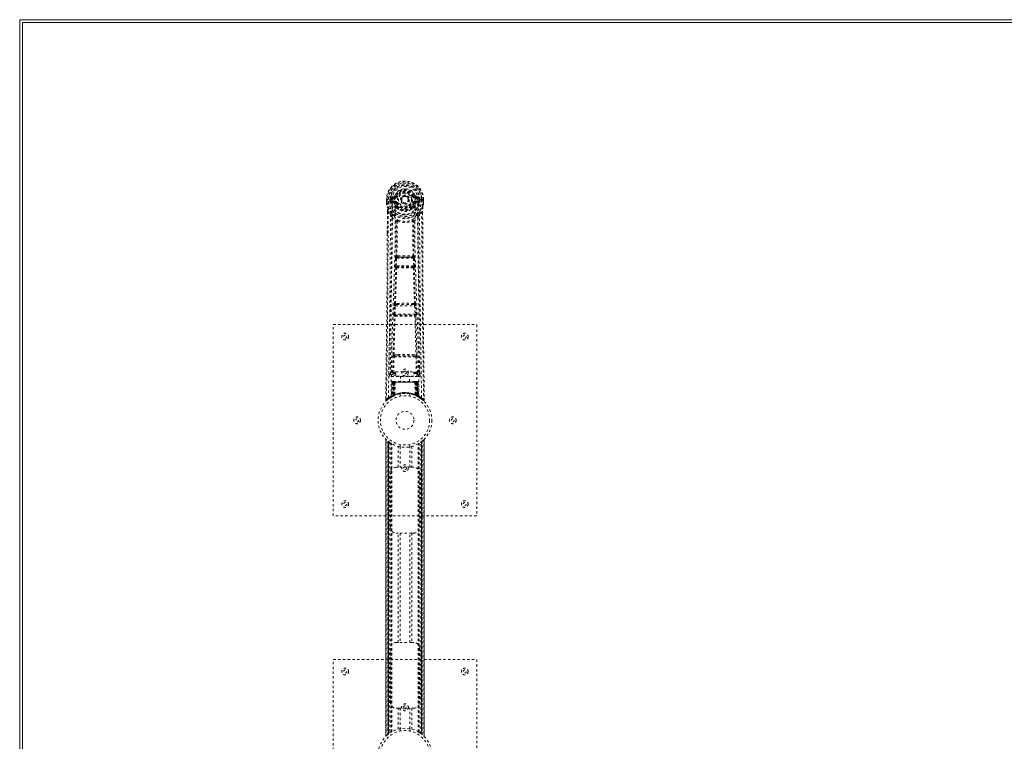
# Model space of a CAD drawing. Header units: inches. Extents: x 14 to 182, y 67 to 115.
# Tile 2 of 8: x 14 to 55, y 85 to 115. Entities that reach past the tile are written whole.
import ezdxf

# ---------------------------------------------------------------- set-up
doc = ezdxf.new("R2010")
doc.units = ezdxf.units.IN
doc.header["$MEASUREMENT"] = 0
doc.linetypes.add('SLD-Dashed', pattern=[0.075, 0.05, -0.025])
doc.linetypes.add('SLD-Solid', pattern=[0])

msp = doc.modelspace()

# ---------------------------------------------------------------- linework, layer by layer
at = {"color": 7, "linetype": 'SLD-Solid', "lineweight": 15}
for p, q in [((14.141, 67.4), (14.141, 114.9)), ((14.141, 114.9), (97.891, 114.9)), ((97.891, 114.782), (14.259, 114.782)), ((14.259, 114.782), (14.259, 67.518)), ((97.891, 114.782), (14.259, 114.782)), ((14.259, 114.782), (14.259, 67.518))]:
    msp.add_line(p, q, dxfattribs=at)
at = {"color": 7, "linetype": 'SLD-Dashed', "lineweight": 0}
for p, q in [((29.803, 107.525), (29.684, 107.501)), ((29.89, 107.529), (29.836, 107.552)), ((29.89, 107.529), (29.912, 107.52)), ((30.606, 107.52), (30.628, 107.529)), ((30.628, 107.529), (30.632, 107.522)), ((30.835, 107.501), (30.716, 107.525)), ((29.48, 107.384), (29.48, 107.268)), ((29.484, 107.384), (29.48, 107.384)), ((29.48, 107.268), (29.48, 107.263)), ((29.481, 107.385), (29.481, 107.268)), ((29.537, 107.383), (29.484, 107.384)), ((29.509, 107.382), (29.509, 107.268)), ((29.56, 107.383), (29.537, 107.383)), ((29.718, 107.383), (29.56, 107.383)), ((29.631, 107.31), (29.631, 107.381)), ((29.631, 107.31), (29.66, 107.312)), ((29.631, 107.31), (29.631, 107.31)), ((29.666, 107.381), (29.66, 107.381)), ((29.66, 107.381), (29.66, 107.312)), ((29.661, 107.311), (29.666, 107.292)), ((29.666, 107.302), (29.666, 107.381)), ((29.666, 107.292), (29.666, 107.302)), ((29.672, 107.266), (29.676, 107.261)), ((29.676, 107.261), (29.676, 107.261)), ((29.676, 107.261), (29.676, 107.261)), ((29.687, 107.25), (29.676, 107.261)), ((29.687, 107.25), (29.801, 107.229)), ((29.7, 107.313), (29.7, 107.283)), ((29.7, 107.313), (29.83, 107.313)), ((29.83, 107.258), (29.7, 107.283)), ((29.7, 107.283), (29.83, 107.283)), ((29.714, 107.465), (29.83, 107.486)), ((29.714, 107.465), (29.714, 107.435)), ((29.83, 107.465), (29.714, 107.465)), ((29.83, 107.435), (29.714, 107.435)), ((29.83, 107.486), (29.83, 107.465)), ((29.83, 107.435), (29.83, 107.465)), ((29.83, 107.313), (29.83, 107.283)), ((29.83, 107.258), (29.83, 107.283)), ((29.836, 107.419), (29.836, 107.421)), ((29.912, 107.229), (29.885, 107.217)), ((29.914, 107.092), (29.915, 107.074)), ((30.415, 107.382), (30.416, 107.374)), ((30.416, 107.374), (30.415, 107.359)), ((30.604, 107.074), (30.604, 107.092)), ((30.633, 107.217), (30.606, 107.229)), ((30.683, 107.421), (30.683, 107.419)), ((30.688, 107.486), (30.804, 107.465)), ((30.688, 107.486), (30.688, 107.465)), ((30.804, 107.465), (30.688, 107.465)), ((30.688, 107.435), (30.688, 107.465)), ((30.804, 107.435), (30.688, 107.435)), ((30.688, 107.313), (30.688, 107.283)), ((30.688, 107.313), (30.818, 107.313)), ((30.818, 107.283), (30.688, 107.258)), ((30.688, 107.258), (30.688, 107.283)), ((30.688, 107.283), (30.818, 107.283)), ((30.717, 107.229), (30.832, 107.25)), ((30.959, 107.383), (30.8, 107.383)), ((30.804, 107.435), (30.804, 107.465)), ((30.818, 107.283), (30.818, 107.313)), ((30.842, 107.261), (30.832, 107.25)), ((30.832, 107.25), (30.832, 107.25)), ((30.832, 107.25), (30.832, 107.25)), ((30.842, 107.261), (30.846, 107.266)), ((30.858, 107.311), (30.852, 107.292)), ((30.852, 107.292), (30.853, 107.302)), ((30.853, 107.381), (30.858, 107.381)), ((30.853, 107.302), (30.853, 107.381)), ((30.858, 107.312), (30.858, 107.381)), ((30.888, 107.381), (30.888, 107.31)), ((30.888, 107.381), (30.888, 107.381)), ((30.888, 107.31), (30.888, 107.31)), ((30.982, 107.383), (30.959, 107.383)), ((31.035, 107.384), (30.982, 107.383)), ((31.009, 107.268), (31.009, 107.382)), ((31.039, 107.384), (31.035, 107.384)), ((31.038, 107.268), (31.038, 107.385)), ((31.039, 107.384), (31.039, 107.268)), ((31.039, 107.263), (31.039, 107.268)), ((29.522, 106.883), (29.519, 105.959)), ((29.523, 105.958), (29.523, 106.882)), ((29.552, 106.881), (29.648, 106.766)), ((29.891, 107.068), (29.891, 107.086)), ((29.91, 107.022), (29.899, 107.039)), ((30.62, 107.039), (30.608, 107.022)), ((30.627, 107.068), (30.628, 107.086)), ((30.871, 106.766), (30.967, 106.881)), ((30.995, 106.829), (30.995, 106.882)), ((30.996, 106.883), (30.997, 106.829)), ((29.932, 106.464), (29.932, 106.464)), ((30.587, 106.464), (30.587, 106.464)), ((29.849, 104.61), (29.865, 104.928)), ((29.893, 104.608), (29.91, 104.925)), ((29.91, 104.925), (30.609, 104.925)), ((29.96, 105.024), (29.92, 105.023)), ((29.928, 104.97), (29.967, 104.97)), ((30.551, 104.97), (29.967, 104.97)), ((30.551, 104.97), (30.59, 104.97)), ((30.598, 105.023), (30.558, 105.024)), ((30.609, 104.925), (30.625, 104.608)), ((30.669, 104.61), (30.653, 104.928)), ((29.872, 104.516), (29.858, 104.521)), ((30.625, 104.608), (29.893, 104.608)), ((29.917, 104.558), (29.902, 104.563)), ((29.902, 104.563), (30.616, 104.563)), ((30.616, 104.563), (30.602, 104.558)), ((30.646, 104.516), (30.66, 104.521)), ((29.893, 103.039), (29.861, 103.039)), ((29.902, 102.988), (29.871, 102.988)), ((30.616, 102.988), (29.902, 102.988)), ((30.616, 102.988), (30.648, 102.988)), ((30.657, 103.039), (30.625, 103.039)), ((29.794, 102.592), (29.811, 102.945)), ((29.839, 102.59), (29.856, 102.943)), ((30.68, 102.59), (29.839, 102.59)), ((29.856, 102.943), (30.663, 102.943)), ((30.663, 102.943), (30.68, 102.59)), ((30.724, 102.592), (30.707, 102.945)), ((27.259, 94.15), (27.259, 102.15)), ((27.259, 102.15), (33.259, 102.15)), ((29.8, 102.503), (29.808, 102.499)), ((29.853, 102.542), (29.845, 102.545)), ((29.845, 102.545), (30.673, 102.545)), ((30.673, 102.545), (30.665, 102.542)), ((30.71, 102.499), (30.718, 102.503)), ((33.259, 102.15), (33.259, 94.15)), ((29.74, 100.147), (29.756, 100.809)), ((29.785, 100.147), (29.801, 100.808)), ((29.798, 100.893), (29.954, 100.899)), ((29.801, 100.808), (30.718, 100.808)), ((29.809, 100.848), (29.961, 100.851)), ((29.961, 100.851), (30.557, 100.851)), ((30.557, 100.851), (30.71, 100.848)), ((30.564, 100.899), (30.721, 100.893)), ((30.718, 100.808), (30.733, 100.147)), ((30.778, 100.147), (30.762, 100.809)), ((29.646, 100.09), (29.648, 100.082)), ((29.65, 100.38), (29.647, 100.093)), ((29.785, 100.102), (29.785, 100.147)), ((29.785, 100.147), (29.879, 100.147)), ((29.785, 100.102), (29.879, 100.102)), ((29.879, 100.178), (30.629, 100.178)), ((29.879, 99.998), (29.879, 100.178)), ((30.629, 100.178), (30.629, 99.998)), ((30.629, 100.147), (30.733, 100.147)), ((30.629, 100.102), (30.733, 100.102)), ((30.733, 100.102), (30.733, 100.147)), ((30.871, 100.093), (30.868, 100.38)), ((30.87, 100.082), (30.872, 100.09)), ((29.691, 100.045), (29.691, 99.984)), ((29.879, 100.045), (29.691, 100.045)), ((29.691, 99.984), (30.827, 99.984)), ((29.713, 99.746), (29.692, 99.141)), ((29.727, 99.746), (29.706, 99.149)), ((29.727, 99.746), (29.713, 99.746)), ((29.745, 99.746), (29.724, 99.16)), ((29.747, 99.75), (29.725, 99.156)), ((29.812, 99.746), (29.745, 99.746)), ((29.752, 99.746), (29.752, 99.189)), ((29.76, 99.746), (29.752, 99.746)), ((29.76, 99.775), (29.753, 99.775)), ((29.766, 99.775), (29.757, 99.775)), ((29.76, 99.746), (30.759, 99.746)), ((29.76, 99.193), (29.76, 99.746)), ((29.765, 99.196), (29.766, 99.746)), ((29.773, 99.775), (29.766, 99.775)), ((29.766, 99.746), (29.772, 99.746)), ((29.772, 99.746), (29.772, 99.199)), ((30.746, 99.746), (29.772, 99.746)), ((29.829, 99.775), (29.775, 99.775)), ((29.784, 99.746), (29.784, 99.204)), ((29.79, 99.746), (29.784, 99.746)), ((29.791, 99.775), (29.785, 99.775)), ((29.79, 99.746), (30.728, 99.746)), ((29.79, 99.207), (29.79, 99.746)), ((29.791, 99.775), (29.829, 99.775)), ((29.793, 99.195), (29.812, 99.746)), ((29.813, 99.746), (29.794, 99.195)), ((29.812, 99.746), (29.813, 99.746)), ((29.843, 99.746), (29.813, 99.746)), ((29.843, 99.746), (29.839, 99.225)), ((29.851, 99.775), (29.843, 99.775)), ((30.675, 99.746), (29.843, 99.746)), ((30.668, 99.775), (29.851, 99.775)), ((30.629, 99.998), (29.879, 99.998)), ((30.064, 99.998), (30.064, 99.775)), ((30.454, 99.775), (30.454, 99.998)), ((30.827, 100.045), (30.629, 100.045)), ((30.676, 99.775), (30.668, 99.775)), ((30.675, 99.746), (30.68, 99.225)), ((30.705, 99.746), (30.675, 99.746)), ((30.744, 99.775), (30.689, 99.775)), ((30.689, 99.775), (30.727, 99.775)), ((30.725, 99.195), (30.705, 99.746)), ((30.705, 99.746), (30.706, 99.746)), ((30.706, 99.746), (30.725, 99.195)), ((30.773, 99.746), (30.706, 99.746)), ((30.734, 99.775), (30.727, 99.775)), ((30.734, 99.746), (30.728, 99.746)), ((30.728, 99.746), (30.728, 99.207)), ((30.734, 99.204), (30.734, 99.746)), ((30.752, 99.775), (30.745, 99.775)), ((30.746, 99.199), (30.746, 99.746)), ((30.746, 99.746), (30.753, 99.746)), ((30.762, 99.775), (30.752, 99.775)), ((30.753, 99.746), (30.753, 99.196)), ((30.765, 99.775), (30.758, 99.775)), ((30.766, 99.746), (30.759, 99.746)), ((30.759, 99.746), (30.759, 99.193)), ((30.766, 99.189), (30.766, 99.746)), ((30.793, 99.156), (30.771, 99.75)), ((30.773, 99.746), (30.794, 99.16)), ((30.792, 99.746), (30.813, 99.149)), ((30.805, 99.746), (30.792, 99.746)), ((30.805, 99.746), (30.826, 99.141)), ((30.827, 99.984), (30.827, 100.045)), ((29.454, 99.076), (29.453, 99.009)), ((29.453, 99.076), (29.453, 99.009)), ((29.453, 99.009), (29.483, 99.008)), ((29.455, 99.072), (29.454, 99.009)), ((29.502, 98.988), (29.543, 99.021)), ((29.678, 99.116), (29.691, 99.124)), ((29.692, 99.141), (29.706, 99.149)), ((29.709, 99.134), (29.776, 99.169)), ((29.724, 99.16), (29.793, 99.195)), ((29.752, 99.189), (29.76, 99.193)), ((29.765, 99.163), (29.752, 99.189)), ((29.765, 99.163), (29.756, 99.159)), ((29.772, 99.199), (29.765, 99.196)), ((29.778, 99.17), (29.765, 99.196)), ((29.772, 99.167), (29.765, 99.163)), ((29.77, 99.166), (29.778, 99.17)), ((29.785, 99.173), (29.772, 99.199)), ((29.776, 99.169), (29.777, 99.169)), ((29.777, 99.169), (29.784, 99.173)), ((29.784, 99.204), (29.79, 99.207)), ((29.796, 99.178), (29.784, 99.204)), ((29.794, 99.195), (29.793, 99.195)), ((29.802, 99.181), (29.796, 99.178)), ((30.059, 99.258), (30.059, 99.161)), ((30.459, 99.161), (30.459, 99.258)), ((30.728, 99.207), (30.716, 99.181)), ((30.723, 99.178), (30.716, 99.181)), ((30.734, 99.204), (30.723, 99.178)), ((30.725, 99.195), (30.725, 99.195)), ((30.725, 99.195), (30.794, 99.16)), ((30.728, 99.207), (30.734, 99.204)), ((30.746, 99.199), (30.734, 99.173)), ((30.753, 99.196), (30.741, 99.17)), ((30.741, 99.169), (30.742, 99.169)), ((30.742, 99.169), (30.757, 99.161)), ((30.753, 99.196), (30.746, 99.199)), ((30.759, 99.193), (30.746, 99.167)), ((30.754, 99.163), (30.746, 99.167)), ((30.766, 99.189), (30.754, 99.163)), ((30.78, 99.15), (30.754, 99.163)), ((30.759, 99.193), (30.766, 99.189)), ((30.762, 99.159), (30.809, 99.134)), ((30.813, 99.149), (30.826, 99.141)), ((30.821, 99.129), (30.835, 99.121)), ((30.827, 99.124), (30.841, 99.116)), ((30.975, 99.022), (31.017, 98.987)), ((31.036, 99.008), (31.016, 98.986)), ((31.066, 99.009), (31.065, 99.076)), ((29.454, 97.366), (29.454, 84.935)), ((29.454, 84.936), (29.454, 97.364)), ((29.454, 97.364), (29.455, 97.364)), ((29.454, 97.364), (29.454, 84.937)), ((29.466, 84.948), (29.466, 97.352)), ((29.544, 85.019), (29.544, 97.282)), ((29.544, 97.282), (29.544, 85.019)), ((29.549, 97.278), (29.549, 85.023)), ((29.589, 97.247), (29.553, 97.275)), ((29.553, 85.026), (29.553, 97.275)), ((29.553, 97.275), (29.553, 85.026)), ((29.558, 97.27), (29.558, 85.03)), ((29.568, 85.038), (29.568, 97.263)), ((29.569, 85.039), (29.569, 97.262)), ((29.571, 97.26), (29.571, 85.04)), ((29.573, 97.259), (29.573, 85.042)), ((29.603, 97.236), (29.603, 85.064)), ((30.923, 85.058), (30.923, 97.242)), ((30.945, 85.042), (30.945, 97.259)), ((30.948, 85.04), (30.948, 97.26)), ((30.949, 97.262), (30.949, 85.039)), ((30.954, 97.265), (30.954, 85.035)), ((30.965, 97.275), (30.965, 85.026)), ((30.965, 85.026), (30.965, 97.274)), ((30.968, 85.024), (30.968, 97.277)), ((30.974, 97.282), (30.969, 97.278)), ((30.969, 85.023), (30.969, 97.278)), ((30.974, 97.282), (30.974, 85.019)), ((30.974, 85.019), (30.974, 97.282)), ((31.052, 97.352), (31.052, 84.948)), ((31.064, 84.935), (31.064, 97.365)), ((31.064, 97.364), (31.064, 84.936)), ((31.064, 84.937), (31.064, 97.364)), ((29.661, 97.198), (29.656, 97.201)), ((29.661, 85.103), (29.661, 97.198)), ((29.686, 85.118), (29.686, 97.182)), ((29.704, 85.129), (29.704, 97.172)), ((29.978, 96.185), (29.978, 97.061)), ((30.059, 97.139), (30.059, 97.043)), ((30.062, 97.043), (30.062, 96.185)), ((30.457, 96.185), (30.457, 97.043)), ((30.459, 97.043), (30.459, 97.139)), ((30.541, 97.061), (30.541, 96.185)), ((30.814, 85.129), (30.814, 97.172)), ((30.832, 85.118), (30.832, 97.182)), ((30.858, 85.103), (30.858, 97.198)), ((29.894, 96.185), (29.978, 96.185)), ((30.541, 96.185), (29.978, 96.185)), ((30.541, 96.185), (30.624, 96.185)), ((29.644, 93.685), (29.644, 95.935)), ((30.874, 95.935), (30.874, 93.685)), ((33.259, 94.15), (27.259, 94.15)), ((29.978, 93.435), (29.894, 93.435)), ((29.978, 88.865), (29.978, 93.435)), ((30.541, 93.435), (29.978, 93.435)), ((30.062, 93.435), (30.062, 88.865)), ((30.457, 88.865), (30.457, 93.435)), ((30.541, 93.435), (30.541, 88.865)), ((30.624, 93.435), (30.541, 93.435)), ((29.644, 86.365), (29.644, 88.615)), ((29.894, 88.865), (29.978, 88.865)), ((30.541, 88.865), (29.978, 88.865)), ((30.541, 88.865), (30.624, 88.865)), ((30.874, 88.615), (30.874, 86.365)), ((27.259, 80.15), (27.259, 88.15)), ((27.259, 88.15), (33.259, 88.15)), ((33.259, 88.15), (33.259, 80.15)), ((29.978, 86.115), (29.894, 86.115)), ((29.978, 85.239), (29.978, 86.115)), ((29.978, 86.115), (30.541, 86.115)), ((30.062, 86.115), (30.062, 85.258)), ((30.457, 85.258), (30.457, 86.115)), ((30.541, 86.115), (30.541, 85.239)), ((30.624, 86.115), (30.541, 86.115)), ((29.544, 85.019), (29.549, 85.023)), ((30.059, 85.258), (30.059, 85.161)), ((30.459, 85.161), (30.459, 85.258)), ((30.858, 85.103), (30.862, 85.1)), ((30.929, 85.054), (30.965, 85.026)), ((30.969, 85.023), (30.974, 85.019)), ((31.064, 84.936), (31.064, 84.937))]:
    msp.add_line(p, q, dxfattribs=at)
at = {"color": 7, "linetype": 'SLD-Dashed', "lineweight": 0, "flags": 128}
for points in [[(29.83, 107.486), (29.867, 107.5), (29.881, 107.513)], [(29.836, 107.421), (29.842, 107.497), (29.865, 107.572), (29.904, 107.641), (29.957, 107.7), (30.023, 107.749), (30.097, 107.785), (30.176, 107.807), (30.259, 107.815), (30.342, 107.807), (30.422, 107.785), (30.496, 107.749), (30.561, 107.7), (30.614, 107.641), (30.654, 107.572), (30.677, 107.497), (30.683, 107.421)], [(29.881, 107.513), (29.886, 107.521), (29.89, 107.529)], [(29.94, 107.508), (29.935, 107.51), (29.93, 107.512), (29.925, 107.514), (29.921, 107.516), (29.917, 107.518), (29.915, 107.519), (29.913, 107.519), (29.912, 107.52)], [(30.578, 107.508), (30.584, 107.51), (30.589, 107.512), (30.593, 107.514), (30.597, 107.516), (30.601, 107.518), (30.603, 107.519), (30.605, 107.519), (30.606, 107.52)], [(29.48, 107.384), (29.479, 107.384), (29.48, 107.383), (29.483, 107.383), (29.486, 107.383), (29.491, 107.383), (29.497, 107.382), (29.503, 107.382), (29.509, 107.382)], [(29.509, 107.268), (29.503, 107.268), (29.497, 107.268), (29.491, 107.268), (29.486, 107.268), (29.483, 107.268), (29.48, 107.268), (29.479, 107.268), (29.48, 107.268)], [(29.48, 107.268), (29.492, 107.17), (29.508, 107.094)], [(29.48, 107.263), (29.481, 107.263), (29.483, 107.264), (29.485, 107.264), (29.489, 107.265), (29.494, 107.265), (29.498, 107.266), (29.504, 107.267), (29.509, 107.268)], [(29.48, 107.263), (29.491, 107.173), (29.51, 107.083)], [(29.508, 107.094), (29.509, 107.088), (29.51, 107.083)], [(29.571, 99.103), (29.579, 100.15), (29.598, 101.195), (29.628, 102.236), (29.663, 103.275), (29.697, 104.309), (29.722, 105.338), (29.731, 106.363), (29.718, 107.383)], [(29.661, 107.311), (29.66, 107.311), (29.66, 107.312)], [(29.666, 107.302), (29.682, 107.31), (29.7, 107.313)], [(29.714, 107.435), (29.691, 107.44), (29.671, 107.453)], [(29.68, 99.158), (29.689, 100.203), (29.71, 101.246), (29.742, 102.285), (29.78, 103.321), (29.816, 104.352), (29.842, 105.379), (29.85, 106.401), (29.836, 107.418)], [(29.828, 107.206), (29.815, 107.224), (29.801, 107.229)], [(29.891, 107.086), (29.858, 107.139), (29.828, 107.206)], [(29.885, 107.217), (29.913, 107.154), (29.943, 107.105)], [(29.94, 107.24), (29.935, 107.238), (29.93, 107.236), (29.925, 107.234), (29.921, 107.232), (29.917, 107.231), (29.915, 107.23), (29.913, 107.229), (29.912, 107.229)], [(30.576, 107.105), (30.606, 107.154), (30.633, 107.217)], [(30.578, 107.24), (30.584, 107.238), (30.589, 107.236), (30.593, 107.234), (30.597, 107.232), (30.601, 107.231), (30.603, 107.23), (30.605, 107.229), (30.606, 107.229)], [(30.628, 107.086), (30.66, 107.139), (30.69, 107.206)], [(30.838, 99.158), (30.829, 100.203), (30.808, 101.246), (30.776, 102.286), (30.738, 103.321), (30.702, 104.352), (30.676, 105.379), (30.668, 106.401), (30.683, 107.418)], [(30.69, 107.206), (30.703, 107.224), (30.717, 107.229)], [(30.947, 99.103), (30.939, 100.149), (30.92, 101.195), (30.891, 102.236), (30.856, 103.275), (30.821, 104.309), (30.796, 105.338), (30.788, 106.363), (30.8, 107.383)], [(30.847, 107.453), (30.828, 107.44), (30.804, 107.435)], [(30.818, 107.313), (30.836, 107.31), (30.853, 107.302)], [(30.858, 107.381), (30.861, 107.381), (30.868, 107.381), (30.877, 107.381), (30.888, 107.381)], [(30.888, 107.31), (30.877, 107.311), (30.868, 107.311), (30.862, 107.311), (30.858, 107.312)], [(30.858, 107.312), (30.858, 107.311), (30.858, 107.311)], [(31.008, 107.083), (31.025, 107.163), (31.039, 107.263)], [(31.008, 107.083), (31.01, 107.088), (31.01, 107.094)], [(31.009, 107.382), (31.016, 107.382), (31.022, 107.382), (31.027, 107.383), (31.032, 107.383), (31.036, 107.383), (31.038, 107.383), (31.039, 107.384), (31.039, 107.384)], [(31.039, 107.268), (31.039, 107.268), (31.038, 107.268), (31.036, 107.268), (31.032, 107.268), (31.027, 107.268), (31.022, 107.268), (31.016, 107.268), (31.009, 107.268)], [(31.039, 107.263), (31.038, 107.263), (31.036, 107.264), (31.033, 107.264), (31.029, 107.265), (31.025, 107.265), (31.02, 107.266), (31.015, 107.267), (31.009, 107.268)], [(31.039, 107.268), (31.026, 107.17), (31.01, 107.094)], [(29.552, 106.881), (29.55, 105.416), (29.541, 103.944), (29.527, 102.496), (29.524, 102.275), (29.521, 102.046), (29.519, 101.842), (29.516, 101.644), (29.514, 101.428), (29.512, 101.278), (29.51, 101.121), (29.508, 100.965), (29.506, 100.847), (29.504, 100.707), (29.502, 100.545), (29.498, 100.213), (29.495, 100.008), (29.492, 99.754), (29.489, 99.492), (29.486, 99.244), (29.483, 99.008)], [(29.69, 106.805), (29.589, 106.929), (29.51, 107.083)], [(29.522, 106.883), (29.522, 106.883), (29.523, 106.882), (29.525, 106.882), (29.529, 106.882), (29.534, 106.881), (29.54, 106.881), (29.546, 106.881), (29.552, 106.881)], [(29.648, 106.766), (29.647, 106.246), (29.646, 105.713), (29.643, 105.167), (29.64, 104.652), (29.635, 104.123), (29.63, 103.571), (29.625, 103.081), (29.622, 102.824), (29.618, 102.551), (29.615, 102.263), (29.611, 101.959), (29.607, 101.683), (29.604, 101.443), (29.602, 101.251), (29.599, 101.037), (29.596, 100.795), (29.593, 100.57), (29.59, 100.378), (29.588, 100.218), (29.586, 100.091)], [(29.785, 106.717), (29.794, 106.708), (29.8, 106.702)], [(29.91, 107.022), (29.984, 106.964), (30.042, 106.935)], [(30.477, 106.935), (30.534, 106.964), (30.608, 107.022)], [(30.718, 106.702), (30.724, 106.708), (30.733, 106.717)], [(30.828, 106.805), (30.929, 106.929), (31.008, 107.083)], [(30.932, 100.091), (30.93, 100.226), (30.928, 100.399), (30.925, 100.607), (30.922, 100.853), (30.919, 101.102), (30.916, 101.321), (30.914, 101.475), (30.912, 101.612), (30.91, 101.734), (30.908, 101.889), (30.906, 102.052), (30.904, 102.209), (30.894, 103.022), (30.886, 103.84), (30.878, 104.813), (30.872, 105.802), (30.871, 106.766)], [(30.967, 106.881), (30.973, 106.881), (30.979, 106.881), (30.985, 106.881), (30.99, 106.882), (30.993, 106.882), (30.996, 106.882), (30.997, 106.883), (30.996, 106.883)], [(30.967, 106.881), (30.968, 105.417), (30.977, 103.944), (30.992, 102.496), (30.995, 102.249), (30.998, 101.991), (31, 101.776), (31.003, 101.547), (31.006, 101.297), (31.01, 101.025), (31.013, 100.807), (31.016, 100.545), (31.02, 100.221), (31.023, 100.01), (31.026, 99.752), (31.03, 99.49), (31.033, 99.242), (31.036, 99.008)], [(30.997, 106.829), (31.005, 104.26), (31.032, 101.635), (31.066, 99.009)], [(29.707, 106.653), (29.793, 106.552), (29.894, 106.464)], [(29.884, 105.017), (29.895, 105.738), (29.896, 106.456)], [(29.942, 106.475), (29.937, 106.483), (29.93, 106.49), (29.922, 106.493), (29.914, 106.493), (29.906, 106.49), (29.9, 106.483), (29.896, 106.474), (29.894, 106.464)], [(29.932, 106.464), (29.931, 105.745), (29.92, 105.023)], [(30.625, 106.464), (30.623, 106.474), (30.618, 106.483), (30.612, 106.49), (30.605, 106.493), (30.597, 106.493), (30.589, 106.49), (30.582, 106.483), (30.577, 106.475)], [(30.598, 105.023), (30.588, 105.745), (30.587, 106.464)], [(30.634, 105.017), (30.624, 105.738), (30.622, 106.456)], [(30.625, 106.464), (30.725, 106.552), (30.811, 106.653)], [(29.519, 105.959), (29.514, 104.26), (29.486, 101.635), (29.453, 99.076)], [(29.865, 104.928), (29.87, 104.927), (29.881, 104.927), (29.895, 104.926), (29.91, 104.925)], [(29.928, 104.97), (29.927, 104.969), (29.925, 104.968), (29.922, 104.965), (29.917, 104.955), (29.912, 104.942), (29.91, 104.925)], [(29.96, 105.024), (30.259, 105.025), (30.558, 105.024)], [(29.967, 104.97), (30.259, 104.972), (30.551, 104.97)], [(30.609, 104.925), (30.624, 104.926), (30.638, 104.927), (30.648, 104.927), (30.653, 104.928)], [(29.826, 103.035), (29.851, 103.777), (29.872, 104.516)], [(29.849, 104.61), (29.854, 104.61), (29.864, 104.609), (29.878, 104.609), (29.893, 104.608)], [(29.861, 103.039), (29.886, 103.781), (29.908, 104.522)], [(29.902, 104.563), (29.898, 104.567), (29.894, 104.577), (29.893, 104.583), (29.893, 104.591), (29.893, 104.599), (29.893, 104.608)], [(30.61, 104.522), (30.632, 103.781), (30.657, 103.039)], [(30.625, 104.608), (30.626, 104.599), (30.626, 104.591), (30.625, 104.583), (30.624, 104.577), (30.621, 104.567), (30.616, 104.563)], [(30.625, 104.608), (30.64, 104.609), (30.654, 104.609), (30.664, 104.61), (30.669, 104.61)], [(30.692, 103.035), (30.668, 103.776), (30.646, 104.516)], [(29.811, 102.945), (29.813, 102.977), (29.814, 102.98)], [(30.707, 102.945), (30.705, 102.977), (30.705, 102.98)], [(29.794, 102.592), (29.799, 102.592), (29.809, 102.592), (29.823, 102.591), (29.839, 102.59)], [(29.811, 102.945), (29.816, 102.945), (29.826, 102.944), (29.84, 102.944), (29.856, 102.943)], [(30.663, 102.943), (30.678, 102.944), (30.692, 102.944), (30.703, 102.945), (30.707, 102.945)], [(30.68, 102.59), (30.695, 102.591), (30.709, 102.592), (30.72, 102.592), (30.724, 102.592)], [(29.765, 100.891), (29.784, 101.696), (29.808, 102.499)], [(29.798, 100.893), (29.818, 101.699), (29.843, 102.503)], [(30.676, 102.503), (30.7, 101.699), (30.72, 100.893)], [(30.754, 100.891), (30.734, 101.696), (30.71, 102.499)], [(29.756, 100.809), (29.761, 100.809), (29.771, 100.808), (29.785, 100.808), (29.801, 100.808)], [(29.954, 100.899), (30.259, 100.899), (30.564, 100.899)], [(29.961, 100.851), (30.259, 100.851), (30.557, 100.851)], [(30.718, 100.808), (30.733, 100.808), (30.747, 100.808), (30.758, 100.809), (30.762, 100.809)], [(29.74, 100.147), (29.671, 100.119), (29.646, 100.09)], [(29.691, 100.045), (29.716, 100.073), (29.785, 100.102)], [(29.74, 100.147), (29.745, 100.147), (29.755, 100.147), (29.769, 100.147), (29.785, 100.147)], [(30.733, 100.147), (30.749, 100.147), (30.763, 100.147), (30.773, 100.147), (30.778, 100.147)], [(30.733, 100.102), (30.803, 100.073), (30.827, 100.045)], [(30.872, 100.09), (30.847, 100.119), (30.778, 100.147)], [(29.713, 99.746), (29.716, 99.746), (29.725, 99.746), (29.737, 99.746), (29.752, 99.746)], [(29.766, 99.746), (29.751, 99.746), (29.739, 99.746), (29.73, 99.746), (29.727, 99.746)], [(29.745, 99.746), (29.745, 99.746), (29.747, 99.746), (29.751, 99.746), (29.755, 99.746), (29.762, 99.746), (29.769, 99.746), (29.776, 99.746), (29.784, 99.746)], [(30.734, 99.746), (30.742, 99.746), (30.75, 99.746), (30.757, 99.746), (30.763, 99.746), (30.768, 99.746), (30.771, 99.746), (30.773, 99.746), (30.773, 99.746)], [(30.744, 99.775), (30.744, 99.775), (30.742, 99.775)], [(30.792, 99.746), (30.788, 99.746), (30.78, 99.746), (30.767, 99.746), (30.753, 99.746)], [(30.766, 99.746), (30.781, 99.746), (30.794, 99.746), (30.802, 99.746), (30.805, 99.746)], [(30.774, 99.746), (30.773, 99.753), (30.772, 99.755)], [(29.456, 99.009), (29.457, 99.001), (29.461, 98.994), (29.466, 98.987), (29.472, 98.982), (29.479, 98.979), (29.487, 98.979), (29.494, 98.981), (29.501, 98.985)], [(29.503, 98.986), (29.535, 99.015), (29.543, 99.021)], [(29.62, 99.078), (29.668, 99.11), (29.713, 99.136)], [(29.76, 99.193), (29.764, 99.183), (29.768, 99.175), (29.771, 99.169), (29.772, 99.167)], [(29.79, 99.207), (29.795, 99.197), (29.799, 99.189), (29.801, 99.183), (29.802, 99.181)], [(30.795, 99.152), (30.794, 99.158), (30.794, 99.16)], [(30.81, 99.133), (30.85, 99.11), (30.899, 99.078)], [(30.832, 99.123), (30.826, 99.135), (30.822, 99.148)], [(31.017, 98.989), (31.024, 98.985), (31.032, 98.983), (31.041, 98.982), (31.049, 98.983), (31.056, 98.987), (31.061, 98.992), (31.064, 98.999), (31.065, 99.006)], [(31.066, 99.009), (31.065, 99.009), (31.063, 99.009), (31.057, 99.009), (31.047, 99.009), (31.042, 99.009), (31.036, 99.008)], [(30.97, 97.278), (30.963, 97.273), (30.954, 97.265)], [(30.065, 97.042), (30.063, 97.042), (30.062, 97.043)], [(30.457, 97.043), (30.458, 97.043), (30.44, 97.04), (30.402, 97.034), (30.348, 97.029), (30.283, 97.025), (30.259, 97.025)], [(30.457, 97.043), (30.446, 97.041), (30.42, 97.037)], [(30.062, 85.258), (30.073, 85.26), (30.081, 85.261)], [(30.453, 85.258), (30.455, 85.258), (30.457, 85.258)], [(30.954, 85.035), (30.965, 85.027), (30.97, 85.022)]]:
    msp.add_lwpolyline(points, dxfattribs=at)
at = {"color": 7, "linetype": 'SLD-Dashed', "lineweight": 0}
for centre, radius in [((30.259, 107.374), 0.7), ((30.259, 107.374), 0.69), ((30.259, 107.374), 0.623), ((30.259, 107.374), 0.32), ((30.259, 107.374), 0.275), ((30.259, 107.374), 0.188), ((30.259, 107.374), 0.156), ((30.259, 107.374), 0.142), ((30.259, 107.374), 0.139), ((30.259, 107.374), 0.138), ((27.759, 101.65), 0.141), ((32.759, 101.65), 0.141), ((27.759, 101.65), 0.0625), ((32.759, 101.65), 0.0625), ((30.259, 100.15), 0.14), ((30.259, 100.15), 0.0625), ((30.259, 98.15), 1.125), ((30.259, 98.15), 1.03), ((30.259, 98.15), 0.375), ((28.259, 98.15), 0.141), ((28.259, 98.15), 0.0625), ((32.259, 98.15), 0.141), ((32.259, 98.15), 0.0625), ((30.259, 96.15), 0.14), ((30.259, 96.15), 0.0625), ((27.759, 94.65), 0.14), ((32.759, 94.65), 0.141), ((27.759, 94.65), 0.0625), ((32.759, 94.65), 0.0625), ((27.759, 87.65), 0.141), ((32.759, 87.65), 0.141), ((27.759, 87.65), 0.0625), ((32.759, 87.65), 0.0625), ((30.259, 86.15), 0.141), ((30.259, 86.15), 0.0625), ((30.259, 84.15), 1.125), ((30.259, 84.15), 1.03)]:
    msp.add_circle(centre, radius, dxfattribs=at)
for centre, radius, start, end in [((30.259, 107.374), 0.78, 0, 179.3038), ((30.259, 107.374), 0.78, 0.7166, 179.2834), ((30.259, 107.374), 0.75, 0.5685, 179.4315), ((30.259, 107.374), 0.629, 0.6528, 179.3472), ((30.259, 107.374), 0.599, 0.6527, 179.3473), ((30.259, 107.389), 0.541, 359.3501, 180.6499), ((29.875, 107.425), 0.206, 158.3486, 172.335), ((29.713, 107.495), 0.0299, 167.8979, 271.948), ((29.831, 107.516), 0.0301, 162.3466, 268.5774), ((29.794, 107.569), 0.0453, 281.2371, 337.5923), ((29.83, 107.554), 0.089, 270, 337.226), ((29.83, 107.554), 0.119, 269.9994, 337.2262), ((30.259, 107.374), 0.459, 22.774, 157.226), ((30.259, 107.374), 0.4, 22.774, 157.226), ((30.259, 107.374), 0.376, 22.774, 157.226), ((30.259, 107.374), 0.346, 22.7741, 157.2259), ((30.259, 107.374), 0.275, 90, 270), ((30.259, 107.374), 0.275, 269.9999, 90.0001), ((30.688, 107.554), 0.119, 202.7738, 270.0006), ((30.688, 107.554), 0.089, 202.774, 270), ((31.228, 106.176), 1.48, 111.6267, 113.9237), ((30.694, 107.557), 0.0715, 209.6357, 265.2038), ((30.725, 107.569), 0.0454, 202.4858, 258.6888), ((30.687, 107.516), 0.0301, 271.4257, 17.6503), ((30.805, 107.495), 0.0299, 268.0439, 12.1102), ((30.643, 107.425), 0.206, 7.663, 21.6586), ((29.509, 107.268), 0.03, 180.0028, 185.051), ((30.259, 107.374), 0.787, 188.0937, 351.9063), ((28.335, 106.912), 1.188, 358.575, 8.7869), ((30.259, 107.374), 0.758, 188.0936, 351.9064), ((29.657, 108.429), 1.048, 268.5368, 270.1565), ((30.259, 107.374), 0.632, 185.8273, 354.1727), ((30.259, 107.374), 0.602, 186.0327, 353.9673), ((30.259, 107.374), 0.593, 172.3909, 179.3289), ((29.752, 107.299), 0.0866, 184.5883, 202.6665), ((29.7, 107.253), 0.0306, 89.0735, 154.5686), ((30.129, 107.471), 0.499, 204.8894, 243.9925), ((30.067, 107.472), 0.441, 210.2268, 246.4276), ((29.837, 107.197), 0.221, 90.3101, 122.5177), ((29.831, 107.228), 0.0299, 91.1009, 178.7777), ((29.859, 107.201), 0.031, 31.5675, 169.9061), ((29.83, 107.194), 0.119, 22.7738, 90.0006), ((29.83, 107.194), 0.089, 22.774, 90), ((29.825, 107.194), 0.0649, 21.316, 85.0799), ((29.921, 107.083), 0.0305, 44.5509, 174.2825), ((29.913, 107.046), 0.0459, 88.3006, 118.8685), ((30.259, 107.374), 0.376, 202.774, 337.226), ((29.941, 107.07), 0.0347, 87.2639, 140.609), ((30.259, 107.386), 0.453, 220.451, 319.549), ((30.259, 107.374), 0.346, 202.7741, 337.2259), ((30.259, 107.367), 0.411, 219.7064, 320.2936), ((30.259, 107.374), 0.156, 245.2931, 290.0155), ((30.597, 107.083), 0.0305, 5.716, 135.449), ((30.577, 107.07), 0.0347, 39.3919, 92.7352), ((30.688, 107.194), 0.119, 89.9994, 157.2262), ((30.605, 107.046), 0.0459, 61.1293, 91.6989), ((30.688, 107.194), 0.089, 90, 157.226), ((30.395, 107.465), 0.492, 295.7076, 335.4804), ((30.451, 107.472), 0.441, 293.5938, 329.7434), ((30.693, 107.194), 0.0649, 94.9201, 158.684), ((30.659, 107.201), 0.031, 10.1775, 148.349), ((30.677, 107.186), 0.233, 58.0405, 88.5916), ((30.687, 107.228), 0.0299, 1.1716, 88.9499), ((30.818, 107.253), 0.0306, 25.4219, 90.9316), ((30.738, 107.306), 0.116, 339.6233, 353.1122), ((30.259, 107.374), 0.593, 0.6711, 7.6091), ((32.183, 106.913), 1.187, 171.2109, 181.4273), ((26.035, 106.265), 3.57, 9.9445, 13.2518), ((29.981, 106.448), 0.461, 129.175, 136.3378), ((24.92, 104.217), 5.371, 26.9695, 28.3312), ((31.24, 108.383), 2.212, 225.5081, 228.8686), ((29.768, 106.65), 0.0608, 58.0035, 177.4261), ((30.531, 107.214), 0.893, 214.9885, 231.1478), ((29.913, 107.028), 0.046, 88.2948, 118.8044), ((29.936, 107.064), 0.0449, 175.0876, 213.9444), ((29.95, 107.018), 0.0396, 127.1117, 174.8346), ((29.948, 107.075), 0.033, 181.8835, 228.3853), ((30.259, 107.414), 0.494, 227.4885, 312.5115), ((30.259, 107.354), 0.473, 242.6142, 297.3858), ((29.987, 107.214), 0.893, 308.8534, 325.0103), ((30.571, 107.075), 0.033, 311.6138, 358.1267), ((30.569, 107.018), 0.0396, 5.1775, 52.8783), ((30.605, 107.028), 0.046, 61.1901, 91.7108), ((30.583, 107.064), 0.0448, 326.2227, 4.9298), ((30.751, 106.65), 0.0608, 2.5714, 122.0035), ((29.278, 108.383), 2.212, 311.1314, 314.4919), ((35.597, 104.218), 5.369, 151.6687, 153.0306), ((30.537, 106.448), 0.461, 43.6621, 50.8248), ((34.48, 106.265), 3.567, 166.7469, 170.0569), ((-469.817, 107.971), 499.525, 359.09605, 359.84881), ((29.954, 106.46), 0.0608, 73.7745, 175.9548), ((29.883, 106.457), 0.0133, 356.7963, 33.9363), ((29.928, 106.393), 0.0708, 87.2818, 117.2831), ((29.944, 106.462), 0.0128, 102.323, 173.389), ((30.014, 106.458), 0.0738, 124.9732, 166.7636), ((30.259, 107.387), 0.966, 250.8189, 289.1818), ((30.259, 107.312), 0.844, 250.0605, 289.9395), ((30.564, 106.46), 0.0608, 4.0452, 106.2255), ((30.505, 106.458), 0.0738, 13.2372, 55.0246), ((30.574, 106.462), 0.0128, 6.6408, 77.6604), ((30.59, 106.393), 0.0708, 62.7142, 92.7158), ((30.636, 106.457), 0.0133, 146.0812, 183.2992), ((530.324, 107.971), 499.514, 180.15116, 180.90394), ((30.046, 104.936), 0.181, 153.5363, 182.7731), ((29.914, 104.95), 0.0735, 85.5136, 114.148), ((29.93, 105.016), 0.0457, 178.2709, 268.1452), ((30.023, 105.012), 0.104, 173.8671, 204.0255), ((30.06, 105.01), 0.101, 172.2352, 203.476), ((30.459, 105.01), 0.101, 336.5274, 7.7663), ((30.495, 105.012), 0.104, 335.9738, 6.1385), ((30.589, 105.016), 0.0457, 271.8534, 1.7306), ((30.551, 104.928), 0.0575, 357.8173, 47.5932), ((30.604, 104.95), 0.073, 65.7493, 94.5941), ((30.472, 104.936), 0.181, 357.2159, 26.4684), ((30.009, 104.581), 0.163, 169.7745, 201.8781), ((29.903, 104.518), 0.0451, 90.857, 176.7747), ((29.917, 104.513), 0.0451, 90.8964, 176.6081), ((29.902, 104.447), 0.0749, 85.0949, 112.9482), ((29.965, 104.528), 0.0574, 147.4956, 185.9296), ((30.259, 141.894), 37.374, 269.4617, 270.5382), ((30.259, 137.142), 32.585, 269.3979, 270.6021), ((30.601, 104.513), 0.0451, 3.3926, 89.1029), ((30.553, 104.527), 0.0579, 354.2358, 32.339), ((30.617, 104.447), 0.075, 67.0707, 94.8932), ((30.615, 104.518), 0.0451, 3.2283, 89.14), ((30.509, 104.581), 0.163, 338.1308, 10.2167), ((29.95, 102.978), 0.136, 155.3306, 179.2543), ((29.853, 102.955), 0.0843, 84.8745, 108.7933), ((29.871, 103.033), 0.0448, 177.9423, 222.9043), ((29.87, 103.03), 0.0424, 220.4286, 270.4348), ((29.924, 102.945), 0.068, 141.1053, 181.633), ((29.947, 103.029), 0.0869, 173.4626, 208.342), ((29.974, 103.027), 0.0814, 171.246, 208.6853), ((30.259, 70.26), 32.782, 89.3605, 90.6395), ((30.259, 69.634), 33.356, 89.387, 90.613), ((30.545, 103.027), 0.0814, 331.3102, 8.7539), ((30.571, 103.029), 0.0867, 331.6217, 6.5745), ((30.647, 103.033), 0.0456, 271.252, 1.8249), ((30.595, 102.945), 0.068, 358.3634, 38.9028), ((30.665, 102.955), 0.0837, 71.1192, 95.2104), ((30.569, 102.978), 0.136, 0.7143, 24.7156), ((30.001, 102.562), 0.209, 171.5864, 196.4906), ((29.893, 102.575), 0.0564, 164.271, 211.7504), ((30.626, 102.575), 0.0563, 328.2386, 15.7342), ((30.518, 102.562), 0.209, 343.5057, 8.4144), ((29.845, 102.5), 0.0451, 90.596, 177.0799), ((29.854, 102.497), 0.0451, 90.6189, 177.0149), ((29.835, 102.412), 0.0908, 85.1432, 107.0305), ((29.897, 102.51), 0.0546, 143.5183, 186.9863), ((30.259, 139.146), 36.646, 269.3489, 270.6511), ((30.259, 135.361), 32.821, 269.291, 270.709), ((30.665, 102.497), 0.0451, 2.9874, 89.3788), ((30.621, 102.509), 0.055, 353.1668, 36.3286), ((30.673, 102.5), 0.0451, 2.9201, 89.4071), ((30.683, 102.412), 0.091, 73.0017, 94.8385), ((30.157, 100.808), 0.401, 168.1457, 179.9232), ((29.79, 100.754), 0.139, 86.8596, 100.6167), ((29.81, 100.894), 0.0456, 184.1761, 268.2455), ((29.908, 100.896), 0.111, 181.7785, 205.6674), ((29.906, 100.808), 0.105, 157.5244, 180.369), ((30.042, 100.887), 0.0889, 172.3717, 204.389), ((30.476, 100.887), 0.0888, 335.6019, 7.6428), ((30.611, 100.896), 0.109, 334.2098, 358.3443), ((30.708, 100.894), 0.0456, 271.7555, 355.8229), ((30.612, 100.808), 0.105, 359.6354, 22.4713), ((30.728, 100.752), 0.141, 79.4677, 93.056), ((30.361, 100.808), 0.401, 0.0739, 11.8407), ((29.622, 101.684), 1.593, 268.7128, 270.8703), ((29.691, 100.089), 0.105, 179.2625, 269.9961), ((29.786, 100.147), 0.0451, 179.0366, 269.5688), ((30.733, 100.147), 0.0451, 270.4306, 0.9009), ((30.827, 100.089), 0.105, 270.006, 0.7355), ((30.896, 101.689), 1.598, 269.1331, 271.2837), ((29.69, 100.087), 0.0423, 186.5711, 271.9617), ((29.743, 99.745), 0.03, 90.0032, 178.0075), ((29.774, 99.702), 0.0742, 106.7419, 144.05), ((29.757, 99.745), 0.03, 90.0246, 178.0354), ((29.771, 99.61), 0.164, 91.7098, 100.6199), ((29.78, 99.74), 0.0356, 82.0688, 170.2915), ((29.775, 99.745), 0.03, 90.0584, 178.0689), ((30.17, 99.753), 0.411, 176.9576, 180.9993), ((30.346, 99.753), 0.58, 177.9534, 180.6227), ((30.197, 99.753), 0.425, 177.0529, 180.9597), ((30.227, 99.753), 0.443, 177.1737, 180.9225), ((30.233, 99.753), 0.443, 177.1737, 180.9225), ((29.842, 99.745), 0.0299, 90.1876, 178.2009), ((29.843, 99.745), 0.0299, 90.1831, 178.2054), ((29.88, 99.752), 0.0369, 141.8549, 189.6665), ((30.64, 99.753), 0.0354, 349.2855, 39.1931), ((30.676, 99.745), 0.0299, 1.7972, 89.8143), ((30.676, 99.745), 0.0299, 1.7946, 89.8124), ((30.283, 99.753), 0.445, 359.0838, 2.8107), ((30.291, 99.753), 0.443, 359.0775, 2.8263), ((30.743, 99.745), 0.03, 1.9329, 89.9398), ((30.32, 99.753), 0.426, 359.0449, 2.9425), ((30.159, 99.752), 0.593, 359.4079, 2.016), ((30.747, 99.607), 0.166, 79.6001, 88.3395), ((30.347, 99.753), 0.412, 359.0082, 3.0349), ((30.762, 99.745), 0.03, 1.9672, 89.9729), ((30.744, 99.702), 0.0742, 35.95, 73.2581), ((30.775, 99.745), 0.03, 1.9925, 89.9968), ((30.828, 100.087), 0.0423, 268.0346, 353.4348), ((30.259, 98.15), 1.158, 47.8706, 132.1288), ((30.259, 98.119), 1.19, 60.8884, 119.1116), ((30.259, 98.15), 1.128, 60.4891, 119.511), ((30.259, 98.151), 1.155, 64.3784, 115.6216), ((30.259, 98.151), 1.155, 65.0796, 114.9204), ((30.259, 98.151), 1.155, 66.0604, 113.9396), ((30.259, 98.187), 1.12, 67.9469, 112.0531), ((30.259, 98.109), 1.208, 124.6684, 131.841), ((29.483, 99.009), 0.03, 179.2812, 312.1351), ((29.553, 99.052), 0.0829, 211.8163, 232.6386), ((30.255, 98.156), 1.12, 124.629, 132.0873), ((30.247, 97.911), 1.37, 114.4311, 119.549), ((29.601, 99.103), 0.03, 180.1681, 304.0702), ((30.26, 98.15), 1.128, 119.5122, 124.6467), ((29.662, 99.142), 0.03, 301.0509, 358.0078), ((29.721, 99.171), 0.0429, 196.9651, 245.8462), ((29.676, 99.15), 0.0299, 300.2701, 358.1031), ((30.243, 98.178), 1.095, 118.6301, 120.2675), ((30.237, 98.53), 0.818, 126.3547, 131.7489), ((30.236, 98.536), 0.811, 125.4953, 130.862), ((29.709, 99.292), 0.138, 269.416, 293.4605), ((30.255, 98.158), 1.119, 114.2456, 119.2149), ((29.695, 99.161), 0.0299, 299.2307, 358.1944), ((29.696, 99.159), 0.0273, 297.6598, 2.2913), ((30.238, 98.539), 0.806, 124.3178, 129.614), ((29.763, 99.196), 0.0297, 295.472, 358.5256), ((29.764, 99.196), 0.0297, 295.4405, 358.5118), ((30.214, 98.6), 0.729, 121.0003, 125.2191), ((29.809, 99.207), 0.0345, 344.8477, 31.0261), ((30.709, 99.207), 0.0345, 148.9736, 195.1523), ((30.304, 98.6), 0.729, 54.7813, 58.9993), ((30.259, 98.15), 1.127, 60.8035, 65.736), ((30.754, 99.196), 0.0297, 181.4837, 244.564), ((30.755, 99.196), 0.0297, 181.4879, 244.5145), ((30.272, 98.529), 0.819, 50.4263, 55.6419), ((30.258, 98.148), 1.13, 59.7437, 64.7215), ((30.283, 98.537), 0.809, 49.1325, 54.508), ((30.249, 98.128), 1.154, 59.9622, 64.0325), ((30.278, 98.526), 0.824, 48.2692, 53.6272), ((30.824, 99.161), 0.0299, 181.8056, 240.7693), ((30.824, 99.161), 0.03, 196.9065, 241.2565), ((30.842, 99.15), 0.0299, 181.9115, 239.7233), ((30.797, 99.171), 0.0429, 294.1662, 343.0225), ((30.876, 99.178), 0.0714, 211.6345, 238.9298), ((30.258, 98.149), 1.129, 55.3546, 60.486), ((30.856, 99.142), 0.03, 181.9922, 238.9491), ((30.276, 98.179), 1.095, 58.9468, 59.8559), ((30.272, 97.911), 1.37, 60.4508, 65.5696), ((30.917, 99.103), 0.03, 235.9345, 359.8295), ((30.261, 98.153), 1.124, 47.9081, 55.3615), ((30.257, 98.105), 1.213, 48.1747, 55.3223), ((31.036, 99.009), 0.03, 227.8634, 0.7183), ((30.16, 98.052), 0.985, 224.2405, 225.2362), ((30.224, 98.105), 1.068, 231.0729, 232.4386), ((30.259, 98.15), 1.124, 232.2618, 239.3849), ((30.283, 98.12), 1.086, 307.5732, 308.9153), ((30.282, 98.125), 1.091, 307.6136, 315.7635), ((30.258, 98.149), 1.124, 237.8627, 240.4254), ((30.26, 98.149), 1.124, 299.5744, 302.1375), ((29.894, 95.935), 0.25, 90, 180), ((30.624, 95.935), 0.25, 0, 90), ((29.894, 93.685), 0.25, 180, 270), ((30.624, 93.685), 0.25, 270, 0), ((29.894, 88.615), 0.25, 90, 180), ((30.624, 88.615), 0.25, 0, 90), ((29.894, 86.365), 0.25, 180, 270), ((30.624, 86.365), 0.25, 270, 0), ((30.237, 84.175), 1.092, 127.614, 135.7629), ((30.282, 84.122), 1.161, 127.9448, 129.4376), ((30.243, 84.171), 1.098, 127.5798, 128.9077), ((30.258, 84.152), 1.123, 119.574, 122.1379), ((30.261, 84.154), 1.121, 57.8593, 60.4289), ((30.259, 84.15), 1.125, 52.2641, 59.3824), ((30.295, 84.195), 1.068, 51.0734, 52.4391), ((30.372, 84.262), 0.966, 44.2368, 45.2524)]:
    msp.add_arc(centre, radius, start, end, dxfattribs=at)

doc.saveas('drawing.dxf')
